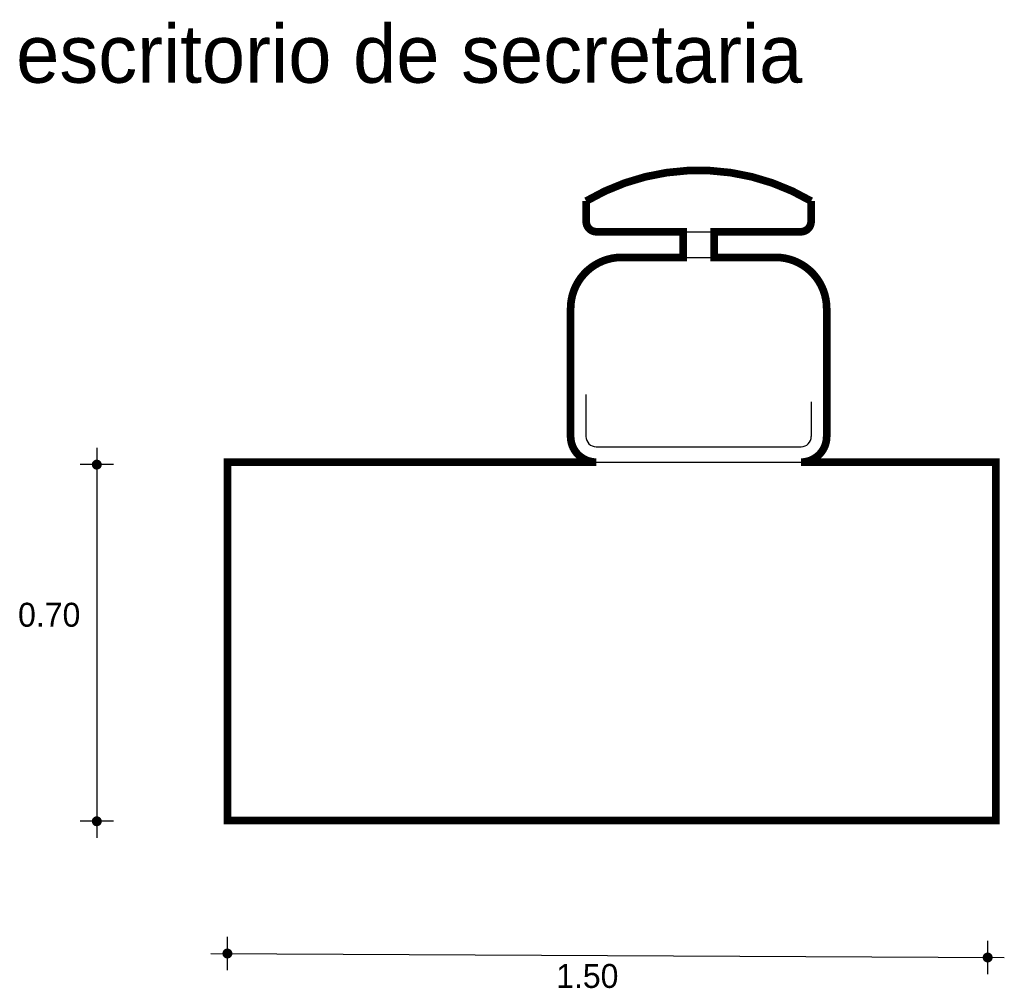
# Model space of a CAD drawing. Extents: x 6.3 to 8.22, y 1.49 to 3.38.
import ezdxf

# ---------------------------------------------------------------- set-up
doc = ezdxf.new("R2010")
doc.units = 0
doc.header["$MEASUREMENT"] = 0
for name, color, linetype in [('BORDE', 2, 'CONTINUOUS'), ('COTAS', 6, 'CONTINUOUS'), ('DIBUJO', 5, 'CONTINUOUS'), ('TEXTO', 4, 'CONTINUOUS')]:
    doc.layers.add(name, color=color, linetype=linetype)

# ---------------------------------------------------------------- blocks, each defined once
blk = doc.blocks.new('ESCPS')
at = {"layer": 'DIBUJO'}
for p, q in [((0.7004, 1.21), (0.7004, 1.17)), ((1.1395, 1.21), (1.1395, 1.17)), ((0.7204, 1.15), (1.1195, 1.15)), ((0.89, 1.15), (0.89, 1.1)), ((0.95, 1.15), (0.95, 1.1)), ((0.77, 1.1), (1.07, 1.1)), ((0.67, 1), (0.67, 0.75)), ((1.17, 1), (1.17, 0.75)), ((0.7, 0.8321), (0.7, 0.75)), ((1.14, 0.8178), (1.14, 0.75)), ((0.72, 0.73), (1.12, 0.73)), ((0, 0.7), (1.5, 0.7)), ((0, 0), (0, 0.7)), ((0.72, 0.7), (1.12, 0.7)), ((1.5, 0), (1.5, 0.7)), ((0, 0), (1.5, 0))]:
    blk.add_line(p, q, dxfattribs=at)
for centre, radius, start, end in [((0.92, 0.8382), 0.4318, 59.4326, 120.5674), ((0.7204, 1.17), 0.02, 180, 270), ((1.1195, 1.17), 0.02, 270, 0), ((0.77, 1), 0.1, 90, 180), ((1.07, 1), 0.1, 0, 90), ((0.72, 0.75), 0.05, 180, 270), ((0.72, 0.75), 0.02, 180, 270), ((1.12, 0.75), 0.05, 270, 0), ((1.12, 0.75), 0.02, 270, 0)]:
    blk.add_arc(centre, radius, start, end, dxfattribs=at)

msp = doc.modelspace()

# ---------------------------------------------------------------- linework, layer by layer
at = {"layer": 'BORDE', "const_width": 0.015}
msp.add_lwpolyline([(7.8444, 3.0243), (7.8444, 2.9843, -0.414214), (7.8244, 2.9643), (7.6549, 2.9643), (7.6549, 2.9143), (7.7749, 2.9143, -0.414214), (7.8749, 2.8143), (7.8749, 2.5643, -0.414214), (7.8249, 2.5143), (8.2049, 2.5143), (8.2049, 1.8143), (6.7049, 1.8143), (6.7049, 2.5143), (7.4249, 2.5143, -0.414214), (7.3749, 2.5643), (7.3749, 2.8143, -0.414214), (7.4749, 2.9143), (7.5949, 2.9143), (7.5949, 2.9643), (7.4253, 2.9643, -0.414214), (7.4053, 2.9843), (7.4053, 3.0243, -0.273263)], format="xyb", close=True, dxfattribs=at)
at = {"layer": 'COTAS'}
for p, q in [((6.4496, 2.5419), (6.4496, 1.7802)), ((6.4821, 2.5094), (6.4172, 2.5094)), ((6.4821, 1.8127), (6.4172, 1.8127)), ((6.7046, 1.522), (6.7046, 1.5869)), ((8.1893, 1.5142), (8.1893, 1.5791)), ((6.6722, 1.5544), (8.2217, 1.5466))]:
    msp.add_line(p, q, dxfattribs=at)
at = {"layer": 'COTAS', "const_width": 0.00974}
for points in [[(6.4448, 2.5094, 1), (6.4545, 2.5094, 1)], [(6.4448, 1.8127, 1), (6.4545, 1.8127, 1)], [(6.6998, 1.5544, 1), (6.7095, 1.5544, 1)], [(8.1844, 1.5466, 1), (8.1941, 1.5466, 1)]]:
    msp.add_lwpolyline(points, format="xyb", close=True, dxfattribs=at)

# ---------------------------------------------------------------- block references
at = {"layer": 'DIBUJO'}
msp.add_blockref('ESCPS', (6.7049, 1.8143), dxfattribs=at)

# ---------------------------------------------------------------- texts
at = {"layer": 'COTAS'}
for s, p in [('0.70', (6.2959, 2.1928)), ('1.50', (7.3466, 1.4872))]:
    msp.add_text(s, height=0.04675, dxfattribs=at).set_placement(p)
at = {"layer": 'TEXTO'}
msp.add_text('escritorio de secretaria', height=0.113495, dxfattribs=at).set_placement((6.2922, 3.2553))

doc.saveas('drawing.dxf')
